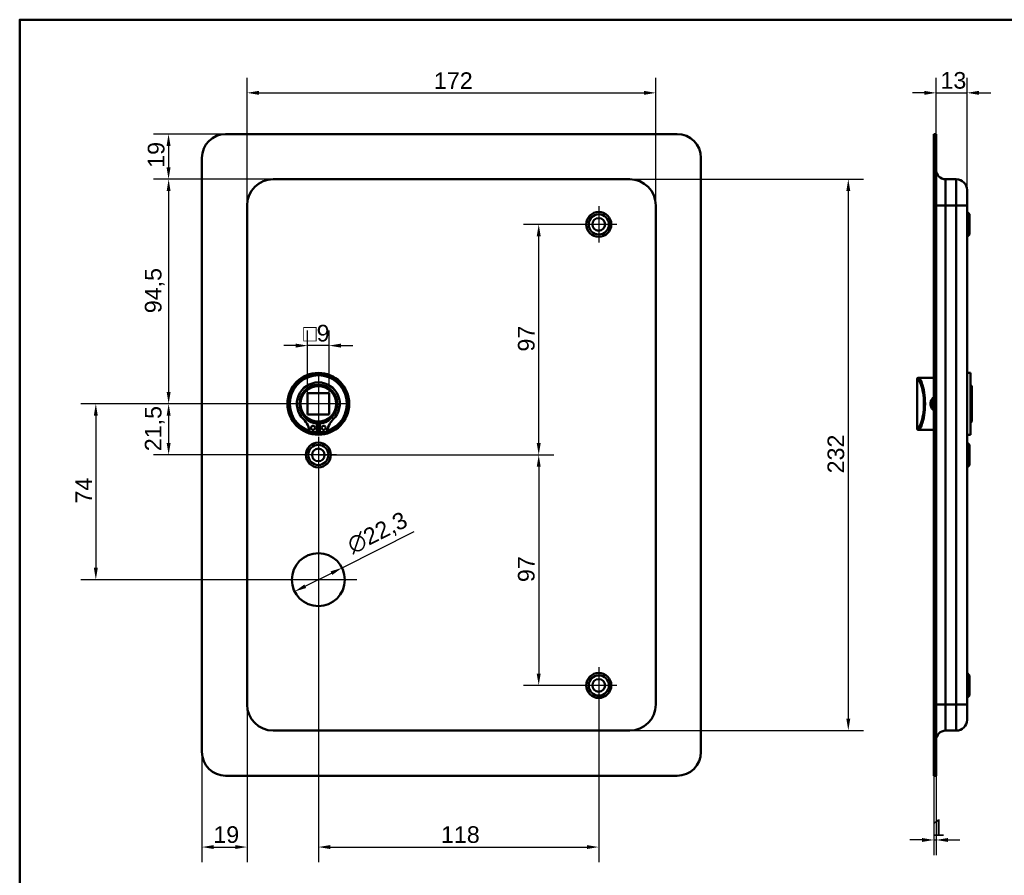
# Model space of a CAD drawing. Header units: millimetres. Extents: x 20 to 833, y 20 to 574.
# Tile 2 of 4: x 20 to 434, y 214 to 574. Entities that reach past the tile are written whole.
import ezdxf

# ---------------------------------------------------------------- set-up
doc = ezdxf.new("R2010")
doc.units = ezdxf.units.MM
doc.header["$LTSCALE"] = 2
for name, color, linetype, lineweight in [('Bemaßungen(DIN)', 7, 'Continuous', 25), ('Mittelpunktmarkierung(DIN)', 7, 'Continuous', 25), ('Sichtbare Kanten(DIN)', 7, 'Continuous', 50), ('Sichtbare tangentiale Kanten(DIN)', 7, 'Continuous', 50), ('Skizziergeometrie(DIN)', 7, 'Continuous', 50)]:
    doc.layers.add(name, color=color, linetype=linetype, lineweight=lineweight)
doc.styles.add('STANDARD-DIN~0', font='arial.ttf')
doc.dimstyles.new('CAD-LAN', dxfattribs={"dimscale": 2, "dimtxt": 3.5, "dimasz": 2.5, "dimexe": 3.175, "dimexo": 0, "dimgap": 0.8, "dimtad": 1, "dimrnd": 1e-08, "dimtxsty": 'STANDARD-DIN~0', "dimcen": 0.09, "dimdle": 10, "dimclrd": 250, "dimclre": 250, "dimclrt": 250, "dimadec": 0, "dimazin": 2, "dimtfac": 1, "dimtmove": 0, "dimatfit": 3, "dimfxl": 1, "dimtolj": 1, "dimtzin": 0, "dimlwd": 25, "dimlwe": 25, "dimarcsym": 0})

# ---------------------------------------------------------------- blocks, each defined once
blk = doc.blocks.new('Ränder Standardrahmen')
at = {"layer": 'Skizziergeometrie(DIN)', "flags": 128}
blk.add_lwpolyline([(10, 10), (10, 287), (410, 287), (410, 10), (10, 10)], dxfattribs=at)
blk = doc.blocks.new('*D8')
at = {"layer": 'Bemaßungen(DIN)', "color": 250, "linetype": 'Continuous', "lineweight": 25, "true_color": 0x3f3f3f, "transparency": 16777216}
for p, q in [((276.67, 506.86), (375.02, 506.86)), ((368.67, 501.86), (368.67, 279.86)), ((276.67, 274.86), (375.02, 274.86))]:
    blk.add_line(p, q, dxfattribs=at)
at = {"layer": 'Bemaßungen(DIN)', "color": 250, "linetype": 'Continuous', "true_color": 0x3f3f3f, "transparency": 16777216}
for points in [[(367.84, 501.86), (369.5, 501.86), (368.67, 506.86)], [(367.84, 279.86), (369.5, 279.86), (368.67, 274.86)]]:
    blk.add_solid(points, dxfattribs=at)
at = {"layer": 'Defpoints', "color": 0, "linetype": 'Continuous', "transparency": 16777216}
for p in [(276.67, 506.86), (276.67, 274.86), (368.67, 274.86)]:
    blk.add_point(p, dxfattribs=at)
at = {"layer": 'Bemaßungen(DIN)', "color": 250, "linetype": 'Continuous', "lineweight": 25, "true_color": 0x3f3f3f, "transparency": 16777216, "insert": (359.92, 383.1), "char_height": 7, "attachment_point": 1, "rotation": 90, "style": 'STANDARD-DIN~0'}
blk.add_mtext('\\A1;232', dxfattribs=at)
blk = doc.blocks.new('*D9')
at = {"layer": 'Bemaßungen(DIN)', "color": 250, "linetype": 'Continuous', "lineweight": 25, "true_color": 0x3f3f3f, "transparency": 16777216}
for p, q in [((115.67, 495.86), (115.67, 549.57)), ((287.67, 495.86), (287.67, 549.57)), ((120.67, 543.22), (282.67, 543.22))]:
    blk.add_line(p, q, dxfattribs=at)
at = {"layer": 'Bemaßungen(DIN)', "color": 250, "linetype": 'Continuous', "true_color": 0x3f3f3f, "transparency": 16777216}
for points in [[(120.67, 544.05), (120.67, 542.38), (115.67, 543.22)], [(282.67, 544.05), (282.67, 542.38), (287.67, 543.22)]]:
    blk.add_solid(points, dxfattribs=at)
at = {"layer": 'Defpoints', "color": 0, "linetype": 'Continuous', "transparency": 16777216}
for p in [(287.67, 543.22), (115.67, 495.86), (287.67, 495.86)]:
    blk.add_point(p, dxfattribs=at)
at = {"layer": 'Bemaßungen(DIN)', "color": 250, "linetype": 'Continuous', "lineweight": 25, "true_color": 0x3f3f3f, "transparency": 16777216, "insert": (194.3, 551.85), "char_height": 7, "attachment_point": 1, "style": 'STANDARD-DIN~0'}
blk.add_mtext('\\A1;172', dxfattribs=at)
blk = doc.blocks.new('*D10')
at = {"layer": 'Bemaßungen(DIN)', "color": 250, "linetype": 'Continuous', "lineweight": 25, "true_color": 0x3f3f3f, "transparency": 16777216}
for p, q in [((126.67, 506.86), (76.32, 506.86)), ((82.67, 501.86), (82.67, 417.36)), ((145.67, 412.36), (76.32, 412.36))]:
    blk.add_line(p, q, dxfattribs=at)
at = {"layer": 'Bemaßungen(DIN)', "color": 250, "linetype": 'Continuous', "true_color": 0x3f3f3f, "transparency": 16777216}
for points in [[(81.84, 501.86), (83.5, 501.86), (82.67, 506.86)], [(81.84, 417.36), (83.5, 417.36), (82.67, 412.36)]]:
    blk.add_solid(points, dxfattribs=at)
at = {"layer": 'Defpoints', "color": 0, "linetype": 'Continuous', "transparency": 16777216}
for p in [(126.67, 506.86), (82.67, 412.36), (145.67, 412.36)]:
    blk.add_point(p, dxfattribs=at)
at = {"layer": 'Bemaßungen(DIN)', "color": 250, "linetype": 'Continuous', "lineweight": 25, "true_color": 0x3f3f3f, "transparency": 16777216, "insert": (72.66, 450.49), "char_height": 7, "attachment_point": 1, "rotation": 90, "style": 'STANDARD-DIN~0'}
blk.add_mtext('\\A1;94,5', dxfattribs=at)
blk = doc.blocks.new('*D11')
at = {"layer": 'Bemaßungen(DIN)', "color": 250, "linetype": 'Continuous', "lineweight": 25, "true_color": 0x3f3f3f, "transparency": 16777216}
for p, q in [((106.67, 525.86), (76.29, 525.86)), ((82.64, 520.86), (82.64, 511.86)), ((126.67, 506.86), (76.29, 506.86))]:
    blk.add_line(p, q, dxfattribs=at)
at = {"layer": 'Bemaßungen(DIN)', "color": 250, "linetype": 'Continuous', "true_color": 0x3f3f3f, "transparency": 16777216}
for points in [[(81.81, 520.86), (83.48, 520.86), (82.64, 525.86)], [(81.81, 511.86), (83.48, 511.86), (82.64, 506.86)]]:
    blk.add_solid(points, dxfattribs=at)
at = {"layer": 'Defpoints', "color": 0, "linetype": 'Continuous', "transparency": 16777216}
for p in [(106.67, 525.86), (82.64, 506.86), (126.67, 506.86)]:
    blk.add_point(p, dxfattribs=at)
at = {"layer": 'Bemaßungen(DIN)', "color": 250, "linetype": 'Continuous', "lineweight": 25, "true_color": 0x3f3f3f, "transparency": 16777216, "insert": (73.89, 511.67), "char_height": 7, "attachment_point": 1, "rotation": 90, "style": 'STANDARD-DIN~0'}
blk.add_mtext('\\A1;19', dxfattribs=at)
blk = doc.blocks.new('*D12')
at = {"layer": 'Bemaßungen(DIN)', "color": 250, "linetype": 'Continuous', "lineweight": 25, "true_color": 0x3f3f3f, "transparency": 16777216}
for p, q in [((145.67, 412.36), (76.32, 412.36)), ((82.67, 407.36), (82.67, 395.86)), ((145.67, 390.86), (76.32, 390.86))]:
    blk.add_line(p, q, dxfattribs=at)
at = {"layer": 'Bemaßungen(DIN)', "color": 250, "linetype": 'Continuous', "true_color": 0x3f3f3f, "transparency": 16777216}
for points in [[(81.84, 407.36), (83.5, 407.36), (82.67, 412.36)], [(81.84, 395.86), (83.5, 395.86), (82.67, 390.86)]]:
    blk.add_solid(points, dxfattribs=at)
at = {"layer": 'Defpoints', "color": 0, "linetype": 'Continuous', "transparency": 16777216}
for p in [(145.67, 412.36), (82.67, 390.86), (145.67, 390.86)]:
    blk.add_point(p, dxfattribs=at)
at = {"layer": 'Bemaßungen(DIN)', "color": 250, "linetype": 'Continuous', "lineweight": 25, "true_color": 0x3f3f3f, "transparency": 16777216, "insert": (72.66, 392.43), "char_height": 7, "attachment_point": 1, "rotation": 90, "style": 'STANDARD-DIN~0'}
blk.add_mtext('\\A1;21,5', dxfattribs=at)
blk = doc.blocks.new('*D13')
at = {"layer": 'Bemaßungen(DIN)', "color": 250, "linetype": 'Continuous', "lineweight": 25, "true_color": 0x3f3f3f, "transparency": 16777216}
for p, q in [((145.67, 412.36), (45.69, 412.36)), ((52.04, 407.36), (52.04, 343.36)), ((145.67, 338.36), (45.69, 338.36))]:
    blk.add_line(p, q, dxfattribs=at)
at = {"layer": 'Bemaßungen(DIN)', "color": 250, "linetype": 'Continuous', "true_color": 0x3f3f3f, "transparency": 16777216}
for points in [[(51.2, 407.36), (52.87, 407.36), (52.04, 412.36)], [(51.2, 343.36), (52.87, 343.36), (52.04, 338.36)]]:
    blk.add_solid(points, dxfattribs=at)
at = {"layer": 'Defpoints', "color": 0, "linetype": 'Continuous', "transparency": 16777216}
for p in [(145.67, 412.36), (52.04, 338.36), (145.67, 338.36)]:
    blk.add_point(p, dxfattribs=at)
at = {"layer": 'Bemaßungen(DIN)', "color": 250, "linetype": 'Continuous', "lineweight": 25, "true_color": 0x3f3f3f, "transparency": 16777216, "insert": (43.44, 370.39), "char_height": 7, "attachment_point": 1, "rotation": 90, "style": 'STANDARD-DIN~0'}
blk.add_mtext('\\A1;74', dxfattribs=at)
blk = doc.blocks.new('*D14')
at = {"layer": 'Bemaßungen(DIN)', "color": 250, "linetype": 'Continuous', "lineweight": 25, "true_color": 0x3f3f3f, "transparency": 16777216}
for p, q in [((256.02, 487.86), (232.05, 487.86)), ((238.4, 395.86), (238.4, 482.86)), ((145.67, 390.86), (244.75, 390.86))]:
    blk.add_line(p, q, dxfattribs=at)
at = {"layer": 'Bemaßungen(DIN)', "color": 250, "linetype": 'Continuous', "true_color": 0x3f3f3f, "transparency": 16777216}
for points in [[(237.56, 482.86), (239.23, 482.86), (238.4, 487.86)], [(237.56, 395.86), (239.23, 395.86), (238.4, 390.86)]]:
    blk.add_solid(points, dxfattribs=at)
at = {"layer": 'Defpoints', "color": 0, "linetype": 'Continuous', "transparency": 16777216}
for p in [(238.4, 487.86), (256.02, 487.86), (145.67, 390.86)]:
    blk.add_point(p, dxfattribs=at)
at = {"layer": 'Bemaßungen(DIN)', "color": 250, "linetype": 'Continuous', "lineweight": 25, "true_color": 0x3f3f3f, "transparency": 16777216, "insert": (229.65, 434.35), "char_height": 7, "attachment_point": 1, "rotation": 90, "style": 'STANDARD-DIN~0'}
blk.add_mtext('\\A1;97', dxfattribs=at)
blk = doc.blocks.new('*D15')
at = {"layer": 'Bemaßungen(DIN)', "color": 250, "linetype": 'Continuous', "lineweight": 25, "true_color": 0x3f3f3f, "transparency": 16777216}
for p, q in [((145.67, 390.86), (244.75, 390.86)), ((238.4, 385.86), (238.4, 298.86)), ((256.02, 293.86), (232.05, 293.86))]:
    blk.add_line(p, q, dxfattribs=at)
at = {"layer": 'Bemaßungen(DIN)', "color": 250, "linetype": 'Continuous', "true_color": 0x3f3f3f, "transparency": 16777216}
for points in [[(237.56, 385.86), (239.23, 385.86), (238.4, 390.86)], [(237.56, 298.86), (239.23, 298.86), (238.4, 293.86)]]:
    blk.add_solid(points, dxfattribs=at)
at = {"layer": 'Defpoints', "color": 0, "linetype": 'Continuous', "transparency": 16777216}
for p in [(145.67, 390.86), (238.4, 293.86), (256.02, 293.86)]:
    blk.add_point(p, dxfattribs=at)
at = {"layer": 'Bemaßungen(DIN)', "color": 250, "linetype": 'Continuous', "lineweight": 25, "true_color": 0x3f3f3f, "transparency": 16777216, "insert": (229.65, 337.35), "char_height": 7, "attachment_point": 1, "rotation": 90, "style": 'STANDARD-DIN~0'}
blk.add_mtext('\\A1;97', dxfattribs=at)
blk = doc.blocks.new('*D16')
at = {"layer": 'Bemaßungen(DIN)', "color": 250, "linetype": 'Continuous', "lineweight": 25, "true_color": 0x3f3f3f, "transparency": 16777216}
for p, q in [((145.67, 383.21), (145.67, 219.51)), ((263.67, 286.21), (263.67, 219.51)), ((150.67, 225.86), (258.67, 225.86))]:
    blk.add_line(p, q, dxfattribs=at)
at = {"layer": 'Bemaßungen(DIN)', "color": 250, "linetype": 'Continuous', "true_color": 0x3f3f3f, "transparency": 16777216}
for points in [[(150.67, 226.69), (150.67, 225.03), (145.67, 225.86)], [(258.67, 226.69), (258.67, 225.03), (263.67, 225.86)]]:
    blk.add_solid(points, dxfattribs=at)
at = {"layer": 'Defpoints', "color": 0, "linetype": 'Continuous', "transparency": 16777216}
for p in [(145.67, 383.21), (263.67, 286.21), (263.67, 225.86)]:
    blk.add_point(p, dxfattribs=at)
at = {"layer": 'Bemaßungen(DIN)', "color": 250, "linetype": 'Continuous', "lineweight": 25, "true_color": 0x3f3f3f, "transparency": 16777216, "insert": (197.26, 234.61), "char_height": 7, "attachment_point": 1, "style": 'STANDARD-DIN~0'}
blk.add_mtext('\\A1;118', dxfattribs=at)
blk = doc.blocks.new('*D17')
at = {"layer": 'Bemaßungen(DIN)', "color": 250, "linetype": 'Continuous', "lineweight": 25, "true_color": 0x3f3f3f, "transparency": 16777216}
for p, q in [((115.67, 285.86), (115.67, 219.51)), ((96.67, 265.86), (96.67, 219.51)), ((101.67, 225.86), (110.67, 225.86))]:
    blk.add_line(p, q, dxfattribs=at)
at = {"layer": 'Bemaßungen(DIN)', "color": 250, "linetype": 'Continuous', "true_color": 0x3f3f3f, "transparency": 16777216}
for points in [[(101.67, 226.69), (101.67, 225.03), (96.67, 225.86)], [(110.67, 226.69), (110.67, 225.03), (115.67, 225.86)]]:
    blk.add_solid(points, dxfattribs=at)
at = {"layer": 'Defpoints', "color": 0, "linetype": 'Continuous', "transparency": 16777216}
for p in [(115.67, 285.86), (96.67, 265.86), (115.67, 225.86)]:
    blk.add_point(p, dxfattribs=at)
at = {"layer": 'Bemaßungen(DIN)', "color": 250, "linetype": 'Continuous', "lineweight": 25, "true_color": 0x3f3f3f, "transparency": 16777216, "insert": (101.48, 234.61), "char_height": 7, "attachment_point": 1, "style": 'STANDARD-DIN~0'}
blk.add_mtext('\\A1;19', dxfattribs=at)
blk = doc.blocks.new('*D18')
at = {"layer": 'Bemaßungen(DIN)', "color": 250, "linetype": 'Continuous', "lineweight": 25, "true_color": 0x3f3f3f, "transparency": 16777216}
for p, q in [((155.64, 343.35), (186.04, 358.57)), ((140.17, 335.61), (151.17, 341.11))]:
    blk.add_line(p, q, dxfattribs=at)
at = {"layer": 'Bemaßungen(DIN)', "color": 250, "linetype": 'Continuous', "true_color": 0x3f3f3f, "transparency": 16777216}
for points in [[(150.8, 341.86), (151.54, 340.37), (155.64, 343.35)], [(139.8, 336.35), (140.54, 334.86), (135.7, 333.37)]]:
    blk.add_solid(points, dxfattribs=at)
at = {"layer": 'Defpoints', "color": 0, "linetype": 'Continuous', "transparency": 16777216}
for p in [(155.64, 343.35), (135.7, 333.37)]:
    blk.add_point(p, dxfattribs=at)
at = {"layer": 'Bemaßungen(DIN)', "color": 250, "linetype": 'Continuous', "lineweight": 25, "true_color": 0x3f3f3f, "transparency": 16777216, "insert": (156.96, 355.47), "char_height": 7, "attachment_point": 1, "rotation": 26.5917, "style": 'STANDARD-DIN~0'}
blk.add_mtext('\\A1;∅22,3', dxfattribs=at)
blk = doc.blocks.new('*D19')
at = {"layer": 'Bemaßungen(DIN)', "color": 250, "linetype": 'Continuous', "lineweight": 25, "true_color": 0x3f3f3f, "transparency": 16777216}
for p, q in [((141.17, 416.86), (141.17, 443.21)), ((150.17, 416.86), (150.17, 443.21)), ((136.17, 436.86), (131.17, 436.86)), ((150.17, 436.86), (141.17, 436.86)), ((155.17, 436.86), (160.17, 436.86))]:
    blk.add_line(p, q, dxfattribs=at)
at = {"layer": 'Bemaßungen(DIN)', "color": 250, "linetype": 'Continuous', "true_color": 0x3f3f3f, "transparency": 16777216}
for points in [[(136.17, 437.69), (136.17, 436.03), (141.17, 436.86)], [(155.17, 437.69), (155.17, 436.03), (150.17, 436.86)]]:
    blk.add_solid(points, dxfattribs=at)
at = {"layer": 'Defpoints', "color": 0, "linetype": 'Continuous', "transparency": 16777216}
for p in [(141.17, 436.86), (141.17, 416.86), (150.17, 416.86)]:
    blk.add_point(p, dxfattribs=at)
at = {"layer": 'Bemaßungen(DIN)', "color": 250, "linetype": 'Continuous', "lineweight": 25, "true_color": 0x3f3f3f, "transparency": 16777216, "insert": (139.3, 445.61), "char_height": 7, "attachment_point": 1, "style": 'STANDARD-DIN~0'}
blk.add_mtext('\\A1;\\fAIGDT|b0|i0;\\H7.0000;o\\fArial|b0|i0;\\H7.0000;9', dxfattribs=at)
blk = doc.blocks.new('*D20')
at = {"layer": 'Bemaßungen(DIN)', "color": 250, "linetype": 'Continuous', "lineweight": 25, "true_color": 0x3f3f3f, "transparency": 16777216}
for p, q in [((405.62, 525.86), (405.62, 549.57)), ((418.62, 502.36), (418.62, 549.57)), ((400.62, 543.22), (395.62, 543.22)), ((405.62, 543.22), (418.62, 543.22)), ((423.62, 543.22), (428.62, 543.22))]:
    blk.add_line(p, q, dxfattribs=at)
at = {"layer": 'Bemaßungen(DIN)', "color": 250, "linetype": 'Continuous', "true_color": 0x3f3f3f, "transparency": 16777216}
for points in [[(400.62, 544.05), (400.62, 542.38), (405.62, 543.22)], [(423.62, 544.05), (423.62, 542.38), (418.62, 543.22)]]:
    blk.add_solid(points, dxfattribs=at)
at = {"layer": 'Defpoints', "color": 0, "linetype": 'Continuous', "transparency": 16777216}
for p in [(418.62, 543.22), (405.62, 525.86), (418.62, 502.36)]:
    blk.add_point(p, dxfattribs=at)
at = {"layer": 'Bemaßungen(DIN)', "color": 250, "linetype": 'Continuous', "lineweight": 25, "true_color": 0x3f3f3f, "transparency": 16777216, "insert": (407.44, 551.97), "char_height": 7, "attachment_point": 1, "style": 'STANDARD-DIN~0'}
blk.add_mtext('\\A1;13', dxfattribs=at)
blk = doc.blocks.new('*D21')
at = {"layer": 'Bemaßungen(DIN)', "color": 250, "linetype": 'Continuous', "lineweight": 25, "true_color": 0x3f3f3f, "transparency": 16777216}
for p, q in [((404.62, 255.86), (404.62, 222.49)), ((405.62, 255.86), (405.62, 222.49)), ((399.62, 228.84), (394.62, 228.84)), ((404.62, 228.84), (405.62, 228.84)), ((410.62, 228.84), (415.62, 228.84))]:
    blk.add_line(p, q, dxfattribs=at)
at = {"layer": 'Bemaßungen(DIN)', "color": 250, "linetype": 'Continuous', "true_color": 0x3f3f3f, "transparency": 16777216}
for points in [[(399.62, 229.68), (399.62, 228.01), (404.62, 228.84)], [(410.62, 229.68), (410.62, 228.01), (405.62, 228.84)]]:
    blk.add_solid(points, dxfattribs=at)
at = {"layer": 'Defpoints', "color": 0, "linetype": 'Continuous', "transparency": 16777216}
for p in [(404.62, 255.86), (405.62, 255.86), (405.62, 228.84)]:
    blk.add_point(p, dxfattribs=at)
at = {"layer": 'Bemaßungen(DIN)', "color": 250, "linetype": 'Continuous', "lineweight": 25, "true_color": 0x3f3f3f, "transparency": 16777216, "insert": (403.83, 237.47), "char_height": 7, "attachment_point": 1, "style": 'STANDARD-DIN~0'}
blk.add_mtext('\\A1;1', dxfattribs=at)

msp = doc.modelspace()

# ---------------------------------------------------------------- linework, layer by layer
at = {"layer": 'Mittelpunktmarkierung(DIN)', "linetype": 'Continuous'}
for p, q in [((263.67, 495.512), (263.67, 480.212)), ((271.32, 487.862), (256.02, 487.862)), ((145.67, 424.862), (145.67, 399.862)), ((158.17, 412.362), (133.17, 412.362)), ((145.67, 398.512), (145.67, 383.212)), ((153.32, 390.862), (138.02, 390.862)), ((145.67, 354.512), (145.67, 322.212)), ((161.82, 338.362), (129.52, 338.362)), ((263.67, 301.512), (263.67, 286.212)), ((271.32, 293.862), (256.02, 293.862))]:
    msp.add_line(p, q, dxfattribs=at)
at = {"layer": 'Sichtbare Kanten(DIN)'}
for p, q in [((106.67, 525.862), (296.67, 525.862)), ((405.621, 525.862), (404.621, 525.862)), ((404.621, 515.862), (404.621, 525.862)), ((405.621, 525.862), (405.621, 515.862)), ((96.67, 265.862), (96.67, 515.862)), ((306.67, 515.862), (306.67, 265.862)), ((404.621, 265.862), (404.621, 515.862)), ((405.621, 265.862), (405.621, 515.862)), ((276.67, 506.862), (126.67, 506.862)), ((409.621, 506.862), (414.121, 506.862)), ((418.621, 502.362), (418.621, 495.862)), ((115.67, 495.862), (115.67, 285.862)), ((287.67, 285.862), (287.67, 495.862)), ((418.621, 285.862), (418.621, 495.862)), ((419.621, 492.112), (418.621, 493.112)), ((419.621, 492.112), (419.621, 483.612)), ((419.621, 483.612), (418.621, 482.612)), ((397.621, 422.862), (397.621, 401.862)), ((398.121, 423.362), (398.408, 423.362)), ((400.121, 423.362), (398.408, 423.362)), ((404.621, 423.362), (400.121, 423.362)), ((420.121, 425.362), (418.621, 425.362)), ((420.121, 399.362), (420.121, 425.362)), ((420.621, 419.862), (420.121, 420.362)), ((420.621, 419.862), (420.621, 404.862)), ((141.17, 416.862), (141.17, 407.862)), ((150.17, 416.862), (141.17, 416.862)), ((150.17, 407.862), (150.17, 416.862)), ((141.17, 407.862), (150.17, 407.862)), ((145.053, 404.104), (145.053, 400.404)), ((146.286, 400.404), (146.286, 404.104)), ((420.621, 404.862), (420.121, 404.362)), ((145.053, 400.404), (142.029, 400.404)), ((149.31, 400.404), (146.286, 400.404)), ((398.408, 401.362), (398.121, 401.362)), ((400.121, 401.362), (398.408, 401.362)), ((404.621, 401.362), (400.121, 401.362)), ((420.121, 399.362), (418.621, 399.362)), ((419.621, 395.112), (418.621, 396.112)), ((419.621, 395.112), (419.621, 386.612)), ((419.621, 386.612), (418.621, 385.612)), ((419.621, 298.112), (418.621, 299.112)), ((419.621, 298.112), (419.621, 289.612)), ((419.621, 289.612), (418.621, 288.612)), ((418.621, 285.862), (418.621, 279.362)), ((126.67, 274.862), (276.67, 274.862)), ((409.621, 274.862), (414.121, 274.862)), ((404.621, 255.862), (404.621, 265.862)), ((405.621, 265.862), (405.621, 255.862)), ((296.67, 255.862), (106.67, 255.862)), ((404.621, 255.862), (405.621, 255.862))]:
    msp.add_line(p, q, dxfattribs=at)
for centre, radius in [((263.67, 487.862), 5.25), ((263.67, 487.862), 4.25), ((263.67, 487.862), 2.65), ((145.67, 412.362), 13), ((145.67, 412.362), 12.5), ((145.67, 412.362), 8), ((145.67, 412.362), 7.5), ((143.438, 402.254), 0.85), ((147.901, 402.254), 0.85), ((145.67, 390.862), 5.25), ((145.67, 390.862), 4.25), ((145.67, 390.862), 2.65), ((145.67, 338.362), 11.15), ((263.67, 293.862), 5.25), ((263.67, 293.862), 4.25), ((263.67, 293.862), 2.65)]:
    msp.add_circle(centre, radius, dxfattribs=at)
for centre, radius, start, end in [((106.67, 515.862), 10, 90, 180), ((296.67, 515.862), 10, 0, 90), ((409.621, 510.862), 4, 180, 270), ((126.67, 495.862), 11, 90, 180), ((276.67, 495.862), 11, 0, 90), ((414.121, 502.362), 4.5, 0, 90), ((145.67, 412.362), 12, 288.17213, 251.82787), ((398.121, 422.862), 0.5, 90, 180), ((145.67, 412.362), 9.017, 314.1409, 225.8591), ((145.67, 411.628), 7.55, 215.6871, 265.31499), ((145.67, 411.628), 7.55, 274.68501, 324.3129), ((133.347, 399.664), 8.678, 4.96705, 45.8591), ((145.67, 412.362), 8.2, 243.63056, 296.36944), ((145.67, 412.362), 9, 266.0711, 273.9289), ((157.993, 399.664), 8.678, 134.1409, 175.03295), ((145.67, 412.362), 12, 265.21102, 274.78898), ((398.121, 401.862), 0.5, 180, 270), ((126.67, 285.862), 11, 180, 270), ((276.67, 285.862), 11, 270, 0), ((414.121, 279.362), 4.5, 270, 0), ((409.621, 270.862), 4, 90, 180), ((106.67, 265.862), 10, 180, 270), ((296.67, 265.862), 10, 270, 0)]:
    msp.add_arc(centre, radius, start, end, dxfattribs=at)
for points, knots in [([(404.621, 415.157), (404.387, 414.977), (403.815, 414.406), (403.234, 413.171), (403.23, 411.234), (403.989, 410.058), (404.621, 409.568)], [-1.90104338, -1.90104338, -1.90104338, -1.90104338, -1.81291674, -1.66184035, -1.51076395, -1.2719308, -1.2719308, -1.2719308, -1.2719308]), ([(404.623, 410.128), (404.168, 410.538), (403.836, 411.087), (403.698, 411.689), (403.597, 412.127), (403.596, 412.593), (403.697, 413.032), (403.798, 413.472), (403.999, 413.885), (404.277, 414.233), (404.381, 414.364), (404.497, 414.486), (404.621, 414.598)], [3.4181059, 3.4181059, 3.4181059, 3.4181059, 3.62583349, 3.62583349, 3.62583349, 3.77690989, 3.77690989, 3.77690989, 3.92798628, 3.92798628, 3.92798628, 3.98481202, 3.98481202, 3.98481202, 3.98481202])]:
    msp.add_open_spline(points, degree=3, knots=knots, dxfattribs=at)
at = {"layer": 'Sichtbare tangentiale Kanten(DIN)'}
for p, q in [((404.621, 515.862), (405.621, 515.862)), ((409.621, 506.862), (409.621, 495.862)), ((414.121, 495.862), (414.121, 506.862)), ((409.621, 495.862), (405.621, 495.862)), ((409.621, 495.862), (414.121, 495.862)), ((409.621, 285.862), (409.621, 495.862)), ((414.121, 495.862), (418.621, 495.862)), ((414.121, 495.862), (414.121, 285.862)), ((397.912, 422.862), (397.621, 422.862)), ((397.621, 401.862), (397.912, 401.862)), ((409.621, 285.862), (405.621, 285.862)), ((409.621, 285.862), (414.121, 285.862)), ((409.621, 285.862), (409.621, 274.862)), ((414.121, 285.862), (418.621, 285.862)), ((414.121, 274.862), (414.121, 285.862)), ((405.621, 265.862), (404.621, 265.862))]:
    msp.add_line(p, q, dxfattribs=at)
for centre, major_axis, start_param, end_param in [((398.408, 422.862), (0, 0.5), 0, 1.5707963), ((398.408, 401.862), (0, -0.5), 4.712389, 6.2831853)]:
    msp.add_ellipse(centre, major_axis=major_axis, ratio=0.9934228, start_param=start_param, end_param=end_param, dxfattribs=at)
for points, knots in [([(397.912, 422.862), (398.096, 422.862), (398.373, 422.498), (398.692, 421.821), (399.011, 421.145), (399.37, 420.156), (399.683, 418.938), (399.996, 417.72), (400.262, 416.272), (400.396, 414.728), (400.529, 413.183), (400.529, 411.542), (400.395, 409.997), (400.261, 408.452), (399.996, 407.003), (399.683, 405.785), (399.369, 404.566), (399.011, 403.578), (398.692, 402.902), (398.373, 402.226), (398.096, 401.862), (397.912, 401.862)], [0, 0, 0, 0, 0.4776116, 0.4776116, 0.4776116, 0.9552233, 0.9552233, 0.9552233, 1.4328349, 1.4328349, 1.4328349, 1.9104465, 1.9104465, 1.9104465, 2.3880581, 2.3880581, 2.3880581, 2.8656698, 2.8656698, 2.8656698, 3.3432814, 3.3432814, 3.3432814, 3.3432814]), ([(398.408, 401.362), (398.591, 401.362), (398.865, 401.742), (399.18, 402.451), (399.494, 403.16), (399.85, 404.196), (400.159, 405.472), (400.469, 406.748), (400.732, 408.266), (400.864, 409.884), (400.996, 411.503), (400.997, 413.223), (400.865, 414.84), (400.733, 416.457), (400.469, 417.975), (400.16, 419.251), (399.85, 420.527), (399.495, 421.563), (399.18, 422.272), (398.865, 422.982), (398.591, 423.362), (398.408, 423.362)], [-3.3432814, -3.3432814, -3.3432814, -3.3432814, -2.8656698, -2.8656698, -2.8656698, -2.3880581, -2.3880581, -2.3880581, -1.9104465, -1.9104465, -1.9104465, -1.4328349, -1.4328349, -1.4328349, -0.9552233, -0.9552233, -0.9552233, -0.4776116, -0.4776116, -0.4776116, 0, 0, 0, 0])]:
    msp.add_open_spline(points, degree=3, knots=knots, dxfattribs=at)

# ---------------------------------------------------------------- block references
at = {"xscale": 2, "yscale": 2, "zscale": 2}
msp.add_blockref('Ränder Standardrahmen', (0, 0), dxfattribs=at)

# ---------------------------------------------------------------- dimensions: what is measured, and where the dimension line sits
at = {"layer": 'Bemaßungen(DIN)', "color": 250, "linetype": 'Continuous', "lineweight": 25, "true_color": 0x3f3f3f}
for base, p1, p2, angle, override, picture, middle in [((287.67, 543.217), (115.67, 495.862), (287.67, 495.862), 180, {"dimgap": 0.8, "dimdec": 2, "dimtol": 0, "dimlim": 0, "dimtp": 0, "dimtm": 0, "dimtdec": 2, "dimtofl": 0, "dimatfit": 1}, '*D9', (201.67, 543.217)), ((418.621, 543.217), (405.621, 525.862), (418.621, 502.362), 180, {"dimgap": 0.8, "dimdec": 2, "dimtol": 0, "dimlim": 0, "dimtp": 0, "dimtm": 0, "dimtdec": 2, "dimtofl": 1, "dimatfit": 1}, '*D20', (412.121, 543.217)), ((82.642, 506.862), (106.67, 525.862), (126.67, 506.862), 270, {"dimgap": 0.8, "dimdec": 2, "dimtol": 0, "dimlim": 0, "dimtp": 0, "dimtm": 0, "dimtdec": 2, "dimtofl": 0, "dimatfit": 1}, '*D11', (82.642, 516.362)), ((82.67, 412.362), (126.67, 506.862), (145.67, 412.362), 90, {"dimgap": 0.8, "dimdec": 2, "dimtol": 0, "dimlim": 0, "dimtp": 0, "dimtm": 0, "dimtdec": 2, "dimtofl": 0, "dimatfit": 1}, '*D10', (82.67, 459.612)), ((368.67, 274.862), (276.67, 506.862), (276.67, 274.862), 90, {"dimgap": 0.8, "dimdec": 2, "dimtol": 0, "dimlim": 0, "dimtp": 0, "dimtm": 0, "dimtdec": 2, "dimtofl": 0, "dimatfit": 1}, '*D8', (368.67, 390.862)), ((238.398, 487.862), (145.67, 390.862), (256.02, 487.862), 90, {"dimgap": 0.8, "dimdec": 2, "dimtol": 0, "dimlim": 0, "dimtp": 0, "dimtm": 0, "dimtdec": 2, "dimtofl": 0, "dimatfit": 1}, '*D14', (238.398, 439.362)), ((52.035, 338.362), (145.67, 412.362), (145.67, 338.362), 90, {"dimgap": 0.8, "dimdec": 2, "dimtol": 0, "dimlim": 0, "dimtp": 0, "dimtm": 0, "dimtdec": 2, "dimtofl": 0, "dimatfit": 1}, '*D13', (52.035, 375.362)), ((82.67, 390.862), (145.67, 412.362), (145.67, 390.862), 90, {"dimgap": 0.8, "dimdec": 2, "dimtol": 0, "dimlim": 0, "dimtp": 0, "dimtm": 0, "dimtdec": 2, "dimtofl": 0, "dimatfit": 1}, '*D12', (82.67, 401.612)), ((238.398, 293.862), (145.67, 390.862), (256.02, 293.862), 90, {"dimgap": 0.8, "dimdec": 2, "dimtol": 0, "dimlim": 0, "dimtp": 0, "dimtm": 0, "dimtdec": 2, "dimtofl": 0, "dimatfit": 1}, '*D15', (238.398, 342.362)), ((263.67, 225.862), (145.67, 383.212), (263.67, 286.212), 180, {"dimgap": 0.8, "dimdec": 2, "dimtol": 0, "dimlim": 0, "dimtp": 0, "dimtm": 0, "dimtdec": 2, "dimtofl": 0, "dimatfit": 1}, '*D16', (204.67, 225.862)), ((405.621, 228.843), (404.621, 255.862), (405.621, 255.862), 180, {"dimgap": 0.8, "dimdec": 2, "dimtol": 0, "dimlim": 0, "dimtp": 0, "dimtm": 0, "dimtdec": 2, "dimtofl": 1, "dimatfit": 1}, '*D21', (405.121, 228.843))]:
    dim = msp.add_linear_dim(base=base, p1=p1, p2=p2, angle=angle, dimstyle='CAD-LAN', override=override, dxfattribs=at)
    dim.commit()
    dim.dimension.update_dxf_attribs({"geometry": picture, "text_midpoint": middle, "dimtype": 160})
dim = msp.add_linear_dim(base=(141.17, 436.862), p1=(150.17, 416.862), p2=(141.17, 416.862), angle=180, text='\\fAIGDT|b0|i0;\\H7.0000;o\\fArial|b0|i0;\\H7.0000;<>', dimstyle='CAD-LAN', override={"dimgap": 0.8, "dimdec": 2, "dimtol": 0, "dimlim": 0, "dimtp": 0, "dimtm": 0, "dimtdec": 2, "dimtofl": 1, "dimatfit": 1}, dxfattribs=at)
dim.commit()
dim.dimension.update_dxf_attribs({"geometry": '*D19', "text_midpoint": (145.67, 436.862), "dimtype": 160})
dim = msp.add_diameter_dim_2p(p1=(135.699, 333.371), p2=(155.64, 343.353), dimstyle='CAD-LAN', override={"dimgap": 0.8, "dimdec": 2, "dimlfac": 1, "dimtol": 0, "dimlim": 0, "dimtp": 0, "dimtm": 0, "dimtdec": 2, "dimatfit": 2}, dxfattribs=at)
dim.commit()
dim.dimension.update_dxf_attribs({"geometry": '*D18', "text_midpoint": (173.077, 352.081), "dimtype": 163})
dim = msp.add_linear_dim(base=(115.67, 225.862), p1=(96.67, 265.862), p2=(115.67, 285.862), dimstyle='CAD-LAN', override={"dimgap": 0.8, "dimdec": 2, "dimtol": 0, "dimlim": 0, "dimtp": 0, "dimtm": 0, "dimtdec": 2, "dimtofl": 0, "dimatfit": 1}, dxfattribs=at)
dim.commit()
dim.dimension.update_dxf_attribs({"geometry": '*D17', "text_midpoint": (106.17, 225.862), "dimtype": 160})

doc.saveas('drawing.dxf')
